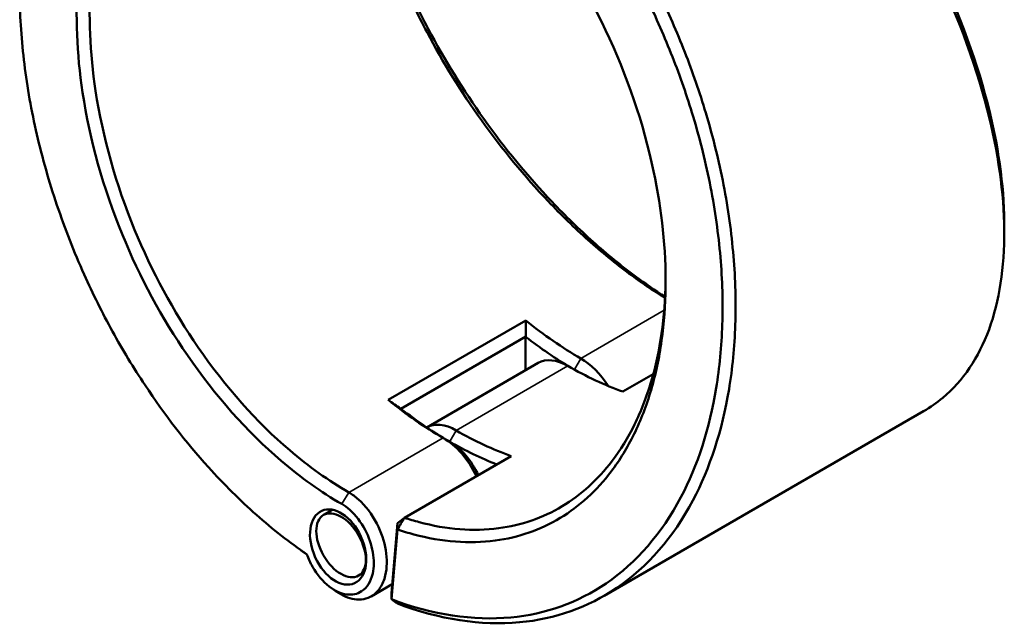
# Model space of a CAD drawing. Header units: millimetres. Extents: x 0 to 898, y 0 to 874.
# Tile 15 of 16: x 614 to 829, y 610 to 742. Entities that reach past the tile are written whole.
import ezdxf

# ---------------------------------------------------------------- set-up
doc = ezdxf.new("R2010")
doc.units = ezdxf.units.MM
doc.layers.add('Visible (ANSI)', color=7, linetype='Continuous', lineweight=50)
doc.layers.add('Visible Narrow (ANSI)', color=7, linetype='Continuous', lineweight=35)

msp = doc.modelspace()

# ---------------------------------------------------------------- linework, layer by layer
at = {"layer": 'Visible (ANSI)'}
for p, q in [((724.719, 676.575), (694.667, 659.224)), ((697.452, 657.297), (724.716, 673.038)), ((724.695, 665.698), (724.695, 673.003)), ((727.448, 667.288), (703.103, 653.232)), ((745.956, 661.048), (752.588, 664.876)), ((811.596, 656.734), (741.855, 616.469)), ((698.24, 633.499), (721.561, 646.963)), ((682.536, 635.238), (680.565, 634.1)), ((696.688, 632.28), (695.426, 617.055)), ((696.688, 632.28), (698.24, 633.499)), ((696.705, 630.936), (696.688, 632.28)), ((695.441, 615.684), (696.705, 630.936)), ((689.417, 621.544), (688.215, 620.85)), ((695.586, 618.986), (690.997, 616.336)), ((695.426, 617.055), (695.441, 615.684))]:
    msp.add_line(p, q, dxfattribs=at)
for centre, major_axis, start_param, end_param in [((736.752, 740.539), (-44.25, 76.643), 2.1627082, 2.3561945), ((735.337, 739.723), (45.25, -78.375), 5.3307126, 5.4866755), ((733.923, 656.073), (-6.475, 11.215), 5.4977871, 6.2831853), ((733.923, 738.906), (44.25, -76.643), 5.4977872, 5.6912735), ((736.752, 657.706), (-6.475, 11.215), 4.7886077, 5.4977872), ((706.7, 723.189), (44.25, -76.643), 5.3043008, 5.4977872), ((708.114, 724.005), (-45.25, 78.375), 2.18912, 2.3561945), ((709.528, 641.988), (-6.475, 11.215), 5.4977871, 6.2754254), ((709.528, 724.822), (-44.25, 76.643), 2.3561945, 2.5496809), ((706.7, 640.355), (6.475, -11.215), 1.4385191, 2.3561945), ((708.114, 641.172), (-5.475, 9.483), 4.5557678, 5.4977872), ((708.114, 724.005), (45.25, -78.375), 5.4977872, 5.6591646)]:
    msp.add_ellipse(centre, major_axis=major_axis, ratio=0.5773503, start_param=start_param, end_param=end_param, dxfattribs=at)
for centre, major_axis, ratio in [((683.755, 627.108), (3.592, -7.896), 0.6318214), ((684.39, 627.475), (3.825, -6.625), 0.5773503)]:
    msp.add_ellipse(centre, major_axis=major_axis, ratio=ratio, dxfattribs=at)
for points, knots in [([(676.922, 625.5), (673.184, 628.06), (669.498, 630.947), (662.312, 637.311), (658.811, 640.788), (650.501, 649.993), (645.844, 656.017), (639.069, 666.237), (636.695, 670.163), (632.257, 678.235), (630.192, 682.381), (626.073, 691.567), (624.084, 696.637), (620.626, 706.871), (619.158, 712.035), (616.775, 722.339), (615.861, 727.479), (614.607, 737.621), (614.267, 742.621), (614.218, 747.495), (614.121, 757.243), (615.196, 766.48), (619.915, 784.327), (623.918, 792.638), (634.071, 805.404), (640.062, 810.075), (654.073, 816.148), (662.206, 817.287), (670.745, 816.375)], [-3.057758, -3.057758, -3.057758, -3.057758, -2.9091478, -2.9091478, -2.7605376, -2.7605376, -2.5427232, -2.5427232, -2.4145971, -2.4145971, -2.286471, -2.286471, -2.1357345, -2.1357345, -1.9849979, -1.9849979, -1.8342613, -1.8342613, -1.6835247, -1.6835247, -1.6835247, -1.3820516, -1.3820516, -1.036181, -1.036181, -0.712874, -0.712874, -0.3667941, -0.3667941, -0.3667941, -0.3667941]), ([(771.946, 812.061), (780.007, 804.273), (787.705, 795.397), (801.651, 776.273), (807.883, 766.02), (818.525, 744.551), (822.772, 733.323), (827.915, 713.296), (829.172, 704.372), (829.236, 696.252), (829.268, 692.192), (829.004, 688.332), (827.889, 681.098), (827.039, 677.725), (824.77, 671.541), (823.353, 668.731), (819.984, 663.736), (818.032, 661.552), (814.509, 658.591), (813.094, 657.599), (811.596, 656.734)], [-2.7717693, -2.7717693, -2.7717693, -2.7717693, -2.4512661, -2.4512661, -2.1279702, -2.1279702, -1.7821273, -1.7821273, -1.4806404, -1.4806404, -1.4806404, -1.329897, -1.329897, -1.1791536, -1.1791536, -1.0284101, -1.0284101, -0.8776667, -0.8776667, -0.7866887, -0.7866887, -0.7866887, -0.7866887]), ([(829.239, 697.372), (829.239, 697.637), (829.238, 697.903), (829.235, 698.17), (829.158, 706.155), (827.909, 714.925), (822.832, 734.593), (818.65, 745.613), (808.188, 766.67), (802.068, 776.721), (788.143, 795.789), (780.302, 804.765), (772.098, 812.582)], [1.4705573, 1.4705573, 1.4705573, 1.4705573, 1.4806404, 1.4806404, 1.4806404, 1.7821273, 1.7821273, 2.1279702, 2.1279702, 2.4512661, 2.4512661, 2.7830047, 2.7830047, 2.7830047, 2.7830047]), ([(683.138, 797.935), (678.305, 799.369), (673.539, 800.079), (666.322, 800.029), (663.743, 799.764), (658.757, 798.745), (656.349, 797.991), (649.548, 795.061), (645.456, 792.21), (639.813, 786.381), (637.91, 783.94), (634.518, 778.548), (633.031, 775.598), (630.504, 769.254), (629.465, 765.86), (627.861, 758.708), (627.295, 754.95), (626.971, 751.051), (626.325, 743.253), (626.656, 734.892), (629.506, 716.039), (632.465, 705.466), (640.447, 686.017), (645.269, 677.077), (656.921, 660.122), (663.893, 652.275), (675.601, 642.267), (680.043, 639.099), (684.534, 636.507)], [-2.9194694, -2.9194694, -2.9194694, -2.9194694, -2.6923512, -2.6923512, -2.5612274, -2.5612274, -2.4301035, -2.4301035, -2.1738189, -2.1738189, -2.0230633, -2.0230633, -1.8723076, -1.8723076, -1.721552, -1.721552, -1.5707963, -1.5707963, -1.5707963, -1.269285, -1.269285, -0.9058855, -0.9058855, -0.5735244, -0.5735244, -0.2104855, -0.2104855, 0, 0, 0, 0]), ([(686.09, 639.03), (681.709, 641.559), (677.375, 644.648), (665.951, 654.406), (659.145, 662.057), (647.764, 678.593), (643.049, 687.316), (635.233, 706.304), (632.327, 716.633), (629.513, 735.067), (629.175, 743.248), (629.793, 750.883), (630.102, 754.701), (630.648, 758.383), (632.205, 765.391), (633.214, 768.717), (635.674, 774.939), (637.124, 777.833), (640.433, 783.125), (642.292, 785.522), (647.804, 791.248), (651.805, 794.051), (658.46, 796.937), (660.816, 797.68), (665.698, 798.687), (668.223, 798.951), (675.316, 799.01), (680.012, 798.311), (684.775, 796.893)], [0, 0, 0, 0, 0.2104855, 0.2104855, 0.5735244, 0.5735244, 0.9058855, 0.9058855, 1.269285, 1.269285, 1.5707963, 1.5707963, 1.5707963, 1.721552, 1.721552, 1.8723076, 1.8723076, 2.0230633, 2.0230633, 2.1738189, 2.1738189, 2.4301035, 2.4301035, 2.5612274, 2.5612274, 2.6923512, 2.6923512, 2.9207237, 2.9207237, 2.9207237, 2.9207237]), ([(688.26, 794.968), (688.088, 791.743), (688.168, 788.333), (688.501, 784.778), (688.824, 781.325), (689.384, 777.736), (690.967, 770.369), (691.989, 766.59), (694.472, 758.928), (695.932, 755.044), (699.258, 747.261), (701.123, 743.361), (706.647, 732.928), (710.65, 726.463), (719.547, 714.017), (724.459, 708.051), (732.463, 699.618), (735.383, 696.781), (741.312, 691.486), (744.32, 689.03), (749.941, 684.861), (752.55, 683.092), (755.148, 681.497)], [-1.7260123, -1.7260123, -1.7260123, -1.7260123, -1.5707963, -1.5707963, -1.5707963, -1.4200407, -1.4200407, -1.269285, -1.269285, -1.1185294, -1.1185294, -0.9677737, -0.9677737, -0.7114891, -0.7114891, -0.4492414, -0.4492414, -0.3045614, -0.3045614, -0.1598815, -0.1598815, -0.0353984, -0.0353984, -0.0353984, -0.0353984]), ([(755.16, 681.735), (752.99, 683.12), (750.815, 684.62), (745.55, 688.528), (742.467, 691.047), (736.392, 696.477), (733.4, 699.388), (725.202, 708.036), (720.173, 714.153), (711.07, 726.91), (706.978, 733.534), (701.335, 744.218), (699.432, 748.211), (696.04, 756.176), (694.552, 760.149), (692.026, 767.986), (690.987, 771.849), (689.382, 779.378), (688.816, 783.044), (688.493, 786.57), (688.308, 788.595), (688.203, 790.573), (688.178, 792.498)], [0.0585642, 0.0585642, 0.0585642, 0.0585642, 0.1598815, 0.1598815, 0.3045614, 0.3045614, 0.4492414, 0.4492414, 0.7114891, 0.7114891, 0.9677737, 0.9677737, 1.1185294, 1.1185294, 1.269285, 1.269285, 1.4200407, 1.4200407, 1.5707963, 1.5707963, 1.5707963, 1.6573645, 1.6573645, 1.6573645, 1.6573645]), ([(696.705, 630.936), (697.901, 630.531), (699.094, 630.17), (703.351, 629.034), (706.388, 628.51), (712.332, 628.062), (715.24, 628.137), (723.154, 629.191), (727.941, 630.858), (736.465, 635.991), (740.222, 639.415), (745.273, 646.084), (746.944, 648.821), (749.853, 654.768), (751.089, 657.978), (753.098, 664.797), (753.87, 668.407), (754.934, 675.944), (755.226, 679.872), (755.273, 683.914), (755.368, 691.998), (754.482, 700.542), (750.453, 719.554), (746.878, 730.053), (737.852, 749.057), (732.591, 757.653), (720.192, 773.652), (712.928, 780.867), (703.168, 788.084), (700.968, 789.561), (698.754, 790.899)], [-2.9520828, -2.9520828, -2.9520828, -2.9520828, -2.8960876, -2.8960876, -2.7514101, -2.7514101, -2.6067325, -2.6067325, -2.3444335, -2.3444335, -2.0882164, -2.0882164, -1.9375005, -1.9375005, -1.7867846, -1.7867846, -1.6360687, -1.6360687, -1.4853528, -1.4853528, -1.4853528, -1.183921, -1.183921, -0.820549, -0.820549, -0.4882732, -0.4882732, -0.1252877, -0.1252877, -0.021248, -0.021248, -0.021248, -0.021248]), ([(722.673, 787.748), (725.578, 784.78), (728.401, 781.621), (734.029, 774.735), (736.82, 770.986), (743.785, 760.7), (747.719, 753.902), (753.208, 742.691), (755.076, 738.449), (758.451, 729.855), (759.959, 725.503), (762.82, 715.99), (764.1, 710.82), (766.098, 700.546), (766.815, 695.44), (767.671, 685.409), (767.809, 680.483), (767.504, 670.923), (767.061, 666.289), (766.331, 661.853), (764.871, 652.981), (762.262, 644.907), (754.436, 630.059), (748.889, 623.659), (736.142, 614.974), (729.073, 612.452), (713.239, 610.965), (704.387, 612.307), (695.441, 615.684)], [-2.8158601, -2.8158601, -2.8158601, -2.8158601, -2.6911519, -2.6911519, -2.5577023, -2.5577023, -2.339878, -2.339878, -2.2117461, -2.2117461, -2.0836142, -2.0836142, -1.9328707, -1.9328707, -1.7821273, -1.7821273, -1.6313839, -1.6313839, -1.4806404, -1.4806404, -1.4806404, -1.1791536, -1.1791536, -0.8329778, -0.8329778, -0.5088597, -0.5088597, -0.1585481, -0.1585481, -0.1585481, -0.1585481]), ([(696.697, 614.778), (705.869, 611.281), (714.949, 609.88), (731.125, 611.378), (738.321, 613.931), (751.305, 622.737), (756.96, 629.232), (764.951, 644.315), (767.621, 652.521), (769.121, 661.544), (769.871, 666.056), (770.33, 670.771), (770.655, 680.5), (770.521, 685.515), (769.663, 695.729), (768.939, 700.93), (766.916, 711.398), (765.617, 716.666), (762.71, 726.364), (761.178, 730.801), (757.744, 739.565), (755.843, 743.892), (750.254, 755.329), (746.246, 762.266), (739.146, 772.764), (736.301, 776.592), (731.162, 782.885), (728.924, 785.44), (726.632, 787.88)], [0.1557141, 0.1557141, 0.1557141, 0.1557141, 0.5088597, 0.5088597, 0.8329778, 0.8329778, 1.1791536, 1.1791536, 1.4806404, 1.4806404, 1.4806404, 1.6313839, 1.6313839, 1.7821273, 1.7821273, 1.9328707, 1.9328707, 2.0836142, 2.0836142, 2.2117461, 2.2117461, 2.339878, 2.339878, 2.5577023, 2.5577023, 2.6911519, 2.6911519, 2.7888475, 2.7888475, 2.7888475, 2.7888475]), ([(755.277, 685.838), (755.276, 685.634), (755.274, 685.43), (755.271, 685.226), (755.217, 681.275), (754.925, 677.437), (753.871, 670.075), (753.108, 666.551), (751.131, 659.895), (749.916, 656.764), (747.061, 650.965), (745.422, 648.297), (740.473, 641.799), (736.795, 638.467), (728.461, 633.476), (723.783, 631.86), (716.054, 630.843), (713.215, 630.774), (707.412, 631.218), (704.449, 631.732), (700.386, 632.819), (699.314, 633.141), (698.24, 633.499)], [1.477585, 1.477585, 1.477585, 1.477585, 1.4853528, 1.4853528, 1.4853528, 1.6360687, 1.6360687, 1.7867846, 1.7867846, 1.9375005, 1.9375005, 2.0882164, 2.0882164, 2.3444335, 2.3444335, 2.6067325, 2.6067325, 2.7514101, 2.7514101, 2.8960876, 2.8960876, 2.9476687, 2.9476687, 2.9476687, 2.9476687]), ([(683.339, 617.403), (684.646, 616.481), (686.011, 615.894), (688.726, 615.487), (690.063, 615.742), (691.866, 616.879), (692.471, 617.488), (692.961, 618.243), (693.45, 618.999), (693.824, 619.902), (694.447, 622.531), (694.482, 624.429), (693.837, 628.352), (693.161, 630.372), (691.145, 634.278), (689.742, 636.123), (687.51, 638.103), (686.804, 638.617), (686.09, 639.03)], [-3.2431821, -3.2431821, -3.2431821, -3.2431821, -2.8015791, -2.8015791, -2.3200674, -2.3200674, -2.0191226, -2.0191226, -2.0191226, -1.7181778, -1.7181778, -1.2366661, -1.2366661, -0.7585337, -0.7585337, -0.2304142, -0.2304142, 0, 0, 0, 0]), ([(684.534, 636.507), (685.128, 636.164), (685.715, 635.737), (687.575, 634.096), (688.748, 632.568), (690.455, 629.312), (691.037, 627.62), (691.615, 624.309), (691.606, 622.693), (691.108, 620.438), (690.801, 619.659), (690.394, 619.003), (689.986, 618.348), (689.478, 617.816), (687.953, 616.817), (686.813, 616.583), (684.362, 616.935), (683.048, 617.537), (680.44, 619.559), (679.168, 621.061), (677.685, 623.648), (677.26, 624.564), (676.922, 625.5)], [0, 0, 0, 0, 0.2304142, 0.2304142, 0.7585337, 0.7585337, 1.2366661, 1.2366661, 1.7181778, 1.7181778, 2.0191226, 2.0191226, 2.0191226, 2.3200674, 2.3200674, 2.8015791, 2.8015791, 3.2936987, 3.2936987, 3.8407027, 3.8407027, 4.113669, 4.113669, 4.113669, 4.113669]), ([(696.705, 630.936), (696.961, 631.363), (697.217, 631.79), (697.728, 632.644), (697.984, 633.072), (698.24, 633.499)], [-0.29899951, -0.29899951, -0.29899951, -0.29899951, -0.14951534, -0.14951534, 0, 0, 0, 0]), ([(696.697, 614.778), (696.488, 614.929), (696.279, 615.08), (695.86, 615.382), (695.651, 615.533), (695.441, 615.684)], [-0.27027253, -0.27027253, -0.27027253, -0.27027253, -0.13514386, -0.13514386, 0, 0, 0, 0])]:
    msp.add_open_spline(points, degree=3, knots=knots, dxfattribs=at)
for points in [[(829.239, 697.372), (829.239, 696.78), (829.239, 696.187), (829.239, 695.595)], [(724.719, 676.575), (724.725, 675.395), (724.724, 674.216), (724.716, 673.038)], [(694.667, 659.224), (695.592, 658.575), (696.521, 657.932), (697.452, 657.297)], [(676.824, 625.555), (676.447, 625.822), (676.069, 626.089), (675.691, 626.355)], [(676.824, 625.555), (676.859, 625.531), (676.893, 625.506), (676.928, 625.482)], [(683.339, 617.403), (682.962, 617.67), (682.584, 617.936), (682.206, 618.203)]]:
    msp.add_open_spline(points, degree=3, dxfattribs=at)
for points, weights in [([(724.716, 673.038), (724.705, 673.021), (724.695, 673.003)], [1.07908824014, 1.079092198, 1.07909612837]), ([(697.472, 657.285), (697.462, 657.291), (697.452, 657.297)], [1.07909612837, 1.079092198, 1.07908824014])]:
    msp.add_rational_spline(points, weights, degree=2, dxfattribs=at)
at = {"layer": 'Visible Narrow (ANSI)'}
for p, q in [((754.965, 678.795), (736.752, 668.279)), ((709.528, 652.562), (733.923, 666.646)), ((735.345, 665.844), (736.752, 668.279)), ((708.114, 650.112), (709.528, 652.562)), ((706.7, 650.929), (686.09, 639.03)), ((708.114, 650.112), (706.7, 650.929)), ((684.534, 636.507), (686.09, 639.03))]:
    msp.add_line(p, q, dxfattribs=at)

doc.saveas('drawing.dxf')
